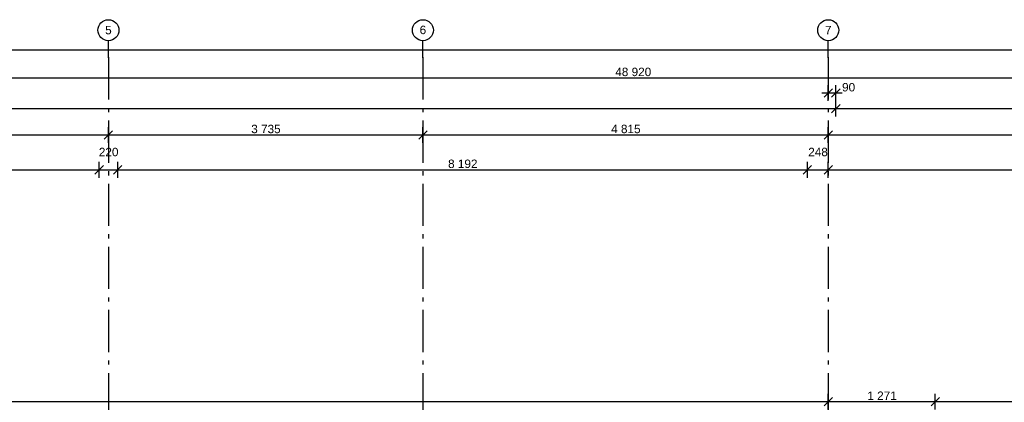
# Model space of a CAD drawing. Header units: millimetres. Extents: x -150 to 340931, y -1115 to 365939.
# Tile 190 of 253: x 293447 to 305142, y 359489 to 364037. Entities that reach past the tile are written whole.
import ezdxf
from ezdxf.enums import TextEntityAlignment as Align

# ---------------------------------------------------------------- set-up
doc = ezdxf.new("R2010")
doc.units = ezdxf.units.MM
doc.header["$LTSCALE"] = 0.5
doc.header["$MEASUREMENT"] = 0
doc.linetypes.add('Akselinje', pattern=[1500, 1000, -200, 100, -200])
doc.linetypes.add('PLINE', pattern=[0])
doc.layers.add('82-- Modullinjer(Nye konstruksjoner)', color=7, linetype='Continuous')
doc.layers.add('842-M___1_50 Målsetting bygning(Nye konstruksjoner)', color=7, linetype='Continuous')
doc.styles.add('GENERATED_STYLE_3', font='arial.ttf')
doc.styles.add('GENERATED_STYLE_5', font='arial.ttf')
doc.dimstyles.new('GENERATED_STYLE__1', dxfattribs={"dimtxt": 100, "dimasz": 95, "dimexe": 0.18, "dimexo": 0.0625, "dimgap": 0, "dimtad": 1, "dimtih": 1, "dimtoh": 1, "dimdec": 0, "dimzin": 0, "dimdsep": 46, "dimtxsty": 'GENERATED_STYLE_3', "dimblk": 'ARROWHEAD_6', "dimblk1": 'ARROWHEAD_6', "dimblk2": 'ARROWHEAD_6', "dimcen": 0.09, "dimse1": 1, "dimse2": 1, "dimclrd": 256, "dimclre": 256, "dimclrt": 256, "dimadec": 1, "dimazin": 0, "dimtfac": 1, "dimtdec": 4, "dimtmove": 0, "dimatfit": 3, "dimfxl": 1, "dimtolj": 1, "dimtzin": 0, "dimarcsym": 0})
doc.dimstyles.new('GENERATED_STYLE__3', dxfattribs={"dimtxt": 100, "dimasz": 95, "dimexe": 0.18, "dimexo": 0.0625, "dimgap": 0, "dimtad": 1, "dimtih": 1, "dimtoh": 1, "dimdec": 0, "dimzin": 0, "dimdsep": 46, "dimtxsty": 'GENERATED_STYLE_3', "dimblk": 'ARROWHEAD_6', "dimblk1": 'ARROWHEAD_6', "dimblk2": 'ARROWHEAD_6', "dimcen": 0.09, "dimse1": 1, "dimse2": 1, "dimclrd": 256, "dimclre": 256, "dimclrt": 256, "dimadec": 1, "dimazin": 0, "dimtfac": 1, "dimtdec": 4, "dimtmove": 2, "dimatfit": 3, "dimfxl": 1, "dimtolj": 1, "dimtzin": 0, "dimarcsym": 0})

# ---------------------------------------------------------------- blocks, each defined once
blk = doc.blocks.new('Standard grid marker[85]', base_point=(294501, 363787))
at = {"layer": '82-- Modullinjer(Nye konstruksjoner)', "linetype": 'Akselinje'}
for q in [(294501, 363787), (294501, 339987)]:
    blk.add_line((294501, 363587), q, dxfattribs=at)
at = {"layer": '82-- Modullinjer(Nye konstruksjoner)', "linetype": 'PLINE'}
blk.add_circle((294501, 363912), 125, dxfattribs=at)
at = {"layer": '82-- Modullinjer(Nye konstruksjoner)', "linetype": 'Akselinje'}
blk.add_point((294501, 363587), dxfattribs=at)
blk.add_point((294501, 363587), dxfattribs=at)
at = {"layer": '82-- Modullinjer(Nye konstruksjoner)', "style": 'GENERATED_STYLE_5'}
for tag, p in [('AC_MarkerText_1_0', (294501, 363964)), ('AC_MarkerText_1_1', (294501, 339714))]:
    blk.add_attdef(tag, text='', height=100, rotation=360, dxfattribs=at).set_placement(p, align=Align.TOP_CENTER)
blk = doc.blocks.new('Standard grid marker[86]', base_point=(298236, 363787))
at = {"layer": '82-- Modullinjer(Nye konstruksjoner)', "linetype": 'Akselinje'}
for q in [(298236, 363787), (298236, 339987)]:
    blk.add_line((298236, 363587), q, dxfattribs=at)
at = {"layer": '82-- Modullinjer(Nye konstruksjoner)', "linetype": 'PLINE'}
blk.add_circle((298236, 363912), 125, dxfattribs=at)
at = {"layer": '82-- Modullinjer(Nye konstruksjoner)', "linetype": 'Akselinje'}
blk.add_point((298236, 363587), dxfattribs=at)
blk.add_point((298236, 363587), dxfattribs=at)
at = {"layer": '82-- Modullinjer(Nye konstruksjoner)', "style": 'GENERATED_STYLE_5'}
for tag, p in [('AC_MarkerText_1_0', (298236, 363965)), ('AC_MarkerText_1_1', (298236, 339715))]:
    blk.add_attdef(tag, text='', height=100, rotation=360, dxfattribs=at).set_placement(p, align=Align.TOP_CENTER)
blk = doc.blocks.new('Standard grid marker[87]', base_point=(303051, 363787))
at = {"layer": '82-- Modullinjer(Nye konstruksjoner)', "linetype": 'Akselinje'}
for q in [(303051, 363787), (303051, 339887)]:
    blk.add_line((303051, 363587), q, dxfattribs=at)
at = {"layer": '82-- Modullinjer(Nye konstruksjoner)', "linetype": 'PLINE'}
blk.add_circle((303051, 363912), 125, dxfattribs=at)
at = {"layer": '82-- Modullinjer(Nye konstruksjoner)', "linetype": 'Akselinje'}
blk.add_point((303051, 363587), dxfattribs=at)
blk.add_point((303051, 363587), dxfattribs=at)
at = {"layer": '82-- Modullinjer(Nye konstruksjoner)', "style": 'GENERATED_STYLE_5'}
for tag, p in [('AC_MarkerText_1_0', (303051, 363964)), ('AC_MarkerText_1_1', (303051, 339614))]:
    blk.add_attdef(tag, text='', height=100, rotation=360, dxfattribs=at).set_placement(p, align=Align.TOP_CENTER)
blk = doc.blocks.new('*D760')
at = {"layer": '842-M___1_50 Målsetting bygning(Nye konstruksjoner)', "linetype": 'PLINE'}
for p, q in [((289936, 362717), (289836, 362617)), ((289886, 362574), (289886, 362761)), ((294551, 362717), (294451, 362617)), ((294501, 362574), (294501, 362761)), ((289886, 362667), (294501, 362667))]:
    blk.add_line(p, q, dxfattribs=at)
at = {"layer": '842-M___1_50 Målsetting bygning(Nye konstruksjoner)', "insert": (292022, 362687), "char_height": 100, "attachment_point": 7, "style": 'GENERATED_STYLE_3'}
blk.add_mtext('\\A1;{\\pql;\\fArial|b0|i0|c0|p0;\\W1.000000;4\xa0615}', dxfattribs=at)
blk = doc.blocks.new('ARROWHEAD_6')
at = {"linetype": 'Continuous'}
for p, q in [((0, 0), (-1, 0)), ((-0.5, -0.5), (0.5, 0.5))]:
    blk.add_line(p, q, dxfattribs=at)
blk = doc.blocks.new('*D761')
at = {"layer": '842-M___1_50 Målsetting bygning(Nye konstruksjoner)', "linetype": 'PLINE'}
for p, q in [((294551, 362717), (294451, 362617)), ((294501, 362574), (294501, 362761)), ((298286, 362717), (298186, 362617)), ((298236, 362574), (298236, 362761)), ((294501, 362667), (298236, 362667))]:
    blk.add_line(p, q, dxfattribs=at)
at = {"layer": '842-M___1_50 Målsetting bygning(Nye konstruksjoner)', "insert": (296197, 362687), "char_height": 100, "attachment_point": 7, "style": 'GENERATED_STYLE_3'}
blk.add_mtext('\\A1;{\\pql;\\fArial|b0|i0|c0|p0;\\W1.000000;3\xa0735}', dxfattribs=at)
blk = doc.blocks.new('*D762')
at = {"layer": '842-M___1_50 Målsetting bygning(Nye konstruksjoner)', "linetype": 'PLINE'}
for p, q in [((298286, 362717), (298186, 362617)), ((298236, 362574), (298236, 362761)), ((303101, 362717), (303001, 362617)), ((303051, 362574), (303051, 362761)), ((298236, 362667), (303051, 362667))]:
    blk.add_line(p, q, dxfattribs=at)
at = {"layer": '842-M___1_50 Målsetting bygning(Nye konstruksjoner)', "insert": (300472, 362687), "char_height": 100, "attachment_point": 7, "style": 'GENERATED_STYLE_3'}
blk.add_mtext('\\A1;{\\pql;\\fArial|b0|i0|c0|p0;\\W1.000000;4\xa0815}', dxfattribs=at)
blk = doc.blocks.new('*D763')
at = {"layer": '842-M___1_50 Målsetting bygning(Nye konstruksjoner)', "linetype": 'PLINE'}
for p, q in [((303101, 362717), (303001, 362617)), ((303051, 362574), (303051, 362761)), ((308501, 362717), (308401, 362617)), ((308451, 362574), (308451, 362761)), ((303051, 362667), (308451, 362667))]:
    blk.add_line(p, q, dxfattribs=at)
at = {"layer": '842-M___1_50 Målsetting bygning(Nye konstruksjoner)', "insert": (305579, 362687), "char_height": 100, "attachment_point": 7, "style": 'GENERATED_STYLE_3'}
blk.add_mtext('\\A1;{\\pql;\\fArial|b0|i0|c0|p0;\\W1.000000;5\xa0400}', dxfattribs=at)
blk = doc.blocks.new('*D772')
at = {"layer": '842-M___1_50 Målsetting bygning(Nye konstruksjoner)', "linetype": 'PLINE'}
for p, q in [((276321, 363395), (276221, 363295)), ((276271, 363251), (276271, 363439)), ((325241, 363395), (325141, 363295)), ((325191, 363251), (325191, 363439)), ((276196, 363345), (276271, 363345)), ((276271, 363345), (325191, 363345))]:
    blk.add_line(p, q, dxfattribs=at)
at = {"layer": '842-M___1_50 Målsetting bygning(Nye konstruksjoner)', "insert": (300521, 363365), "char_height": 100, "attachment_point": 7, "style": 'GENERATED_STYLE_3'}
blk.add_mtext('\\A1;{\\pql;\\fArial|b0|i0|c0|p0;\\W1.000000;48\xa0920}', dxfattribs=at)
blk = doc.blocks.new('*D774')
at = {"layer": '842-M___1_50 Målsetting bygning(Nye konstruksjoner)', "linetype": 'PLINE'}
for p, q in [((276345, 363729), (276245, 363629)), ((276295, 363585), (276295, 363773)), ((335619, 363629), (335719, 363729)), ((335669, 363585), (335669, 363773)), ((276220, 363679), (276295, 363679)), ((276295, 363679), (335669, 363679)), ((335669, 363679), (335744, 363679))]:
    blk.add_line(p, q, dxfattribs=at)
at = {"layer": '842-M___1_50 Målsetting bygning(Nye konstruksjoner)', "insert": (305772, 363699), "char_height": 100, "attachment_point": 7, "style": 'GENERATED_STYLE_3'}
blk.add_mtext('\\A1;{\\pql;\\fArial|b0|i0|c0|p0;\\W1.000000;59\xa0374}', dxfattribs=at)
blk = doc.blocks.new('*D775')
at = {"layer": '842-M___1_50 Målsetting bygning(Nye konstruksjoner)', "linetype": 'PLINE'}
for p, q in [((277561, 363030), (277461, 362930)), ((277511, 362886), (277511, 363074)), ((303191, 363030), (303091, 362930)), ((303141, 362886), (303141, 363074)), ((277436, 362980), (277511, 362980)), ((277511, 362980), (303141, 362980))]:
    blk.add_line(p, q, dxfattribs=at)
at = {"layer": '842-M___1_50 Målsetting bygning(Nye konstruksjoner)', "insert": (290116, 363000), "char_height": 100, "attachment_point": 7, "style": 'GENERATED_STYLE_3'}
blk.add_mtext('\\A1;{\\pql;\\fArial|b0|i0|c0|p0;\\W1.000000;25\xa0630}', dxfattribs=at)
blk = doc.blocks.new('*D776')
at = {"layer": '842-M___1_50 Målsetting bygning(Nye konstruksjoner)', "linetype": 'PLINE'}
for p, q in [((303191, 363030), (303091, 362930)), ((303141, 362886), (303141, 363074)), ((308411, 363030), (308311, 362930)), ((308361, 362886), (308361, 363074)), ((303141, 362980), (308361, 362980))]:
    blk.add_line(p, q, dxfattribs=at)
at = {"layer": '842-M___1_50 Målsetting bygning(Nye konstruksjoner)', "insert": (305579, 363000), "char_height": 100, "attachment_point": 7, "style": 'GENERATED_STYLE_3'}
blk.add_mtext('\\A1;{\\pql;\\fArial|b0|i0|c0|p0;\\W1.000000;5\xa0220}', dxfattribs=at)
blk = doc.blocks.new('*D779')
at = {"layer": '842-M___1_50 Målsetting bygning(Nye konstruksjoner)', "linetype": 'PLINE'}
for p, q in [((303051, 363072), (303051, 363260)), ((303141, 363072), (303141, 363260)), ((302976, 363166), (303051, 363166)), ((303001, 363116), (303101, 363216)), ((303051, 363166), (303141, 363166)), ((303191, 363216), (303091, 363116)), ((303141, 363166), (303216, 363166))]:
    blk.add_line(p, q, dxfattribs=at)
at = {"layer": '842-M___1_50 Målsetting bygning(Nye konstruksjoner)', "insert": (303215, 363183), "char_height": 100, "attachment_point": 7, "style": 'GENERATED_STYLE_3'}
blk.add_mtext('\\A1;{\\pql;\\fArial|b0|i0|c0|p0;\\W1.000000;90}', dxfattribs=at)
blk = doc.blocks.new('*D801')
at = {"layer": '842-M___1_50 Målsetting bygning(Nye konstruksjoner)', "linetype": 'PLINE'}
for p, q in [((286261, 362159), (286261, 362346)), ((294391, 362159), (294391, 362346)), ((286311, 362303), (286211, 362203)), ((286261, 362253), (294391, 362253)), ((294441, 362303), (294341, 362203))]:
    blk.add_line(p, q, dxfattribs=at)
at = {"layer": '842-M___1_50 Målsetting bygning(Nye konstruksjoner)', "char_height": 100, "attachment_point": 7, "style": 'GENERATED_STYLE_3'}
for s, insert in [('\\A1;{\\pql;\\fArial|b0|i0|c0|p0;\\W1.000000;220}', (294387, 362413)), ('\\A1;{\\pql;\\fArial|b0|i0|c0|p0;\\W1.000000;8\xa0130}', (290154, 362273))]:
    blk.add_mtext(s, dxfattribs=dict(at, insert=insert))
blk = doc.blocks.new('*D802')
at = {"layer": '842-M___1_50 Målsetting bygning(Nye konstruksjoner)', "linetype": 'PLINE'}
for p, q in [((294391, 362159), (294391, 362346)), ((294611, 362159), (294611, 362346)), ((294441, 362303), (294341, 362203)), ((294391, 362253), (294611, 362253)), ((294661, 362303), (294561, 362203))]:
    blk.add_line(p, q, dxfattribs=at)
blk = doc.blocks.new('*D803')
at = {"layer": '842-M___1_50 Målsetting bygning(Nye konstruksjoner)', "linetype": 'PLINE'}
for p, q in [((294611, 362159), (294611, 362346)), ((302803, 362159), (302803, 362346)), ((294661, 362303), (294561, 362203)), ((294611, 362253), (302803, 362253)), ((302853, 362303), (302753, 362203))]:
    blk.add_line(p, q, dxfattribs=at)
at = {"layer": '842-M___1_50 Målsetting bygning(Nye konstruksjoner)', "insert": (298535, 362273), "char_height": 100, "attachment_point": 7, "style": 'GENERATED_STYLE_3'}
blk.add_mtext('\\A1;{\\pql;\\fArial|b0|i0|c0|p0;\\W1.000000;8\xa0192}', dxfattribs=at)
blk = doc.blocks.new('*D804')
at = {"layer": '842-M___1_50 Målsetting bygning(Nye konstruksjoner)', "linetype": 'PLINE'}
for p, q in [((302803, 362159), (302803, 362346)), ((303051, 362159), (303051, 362346)), ((302853, 362303), (302753, 362203)), ((302803, 362253), (303051, 362253)), ((303101, 362303), (303001, 362203))]:
    blk.add_line(p, q, dxfattribs=at)
at = {"layer": '842-M___1_50 Målsetting bygning(Nye konstruksjoner)', "insert": (302813, 362413), "char_height": 100, "attachment_point": 7, "style": 'GENERATED_STYLE_3'}
blk.add_mtext('\\A1;{\\pql;\\fArial|b0|i0|c0|p0;\\W1.000000;248}', dxfattribs=at)
blk = doc.blocks.new('*D805')
at = {"layer": '842-M___1_50 Målsetting bygning(Nye konstruksjoner)', "linetype": 'PLINE'}
for p, q in [((303051, 362159), (303051, 362346)), ((308451, 362159), (308451, 362346)), ((303101, 362303), (303001, 362203)), ((303051, 362253), (308451, 362253)), ((308501, 362303), (308401, 362203))]:
    blk.add_line(p, q, dxfattribs=at)
at = {"layer": '842-M___1_50 Målsetting bygning(Nye konstruksjoner)', "insert": (305579, 362273), "char_height": 100, "attachment_point": 7, "style": 'GENERATED_STYLE_3'}
blk.add_mtext('\\A1;{\\pql;\\fArial|b0|i0|c0|p0;\\W1.000000;5\xa0400}', dxfattribs=at)
blk = doc.blocks.new('*D1095')
at = {"layer": '842-M___1_50 Målsetting bygning(Nye konstruksjoner)', "linetype": 'PLINE'}
for p, q in [((302369, 359204), (302269, 359104)), ((302319, 359061), (302319, 359248)), ((303001, 359104), (303101, 359204)), ((303051, 359061), (303051, 359248)), ((302319, 359154), (303051, 359154)), ((303051, 359154), (303126, 359154))]:
    blk.add_line(p, q, dxfattribs=at)
at = {"layer": '842-M___1_50 Målsetting bygning(Nye konstruksjoner)', "insert": (302571, 359174), "char_height": 100, "attachment_point": 7, "style": 'GENERATED_STYLE_3'}
blk.add_mtext('\\A1;{\\pql;\\fArial|b0|i0|c0|p0;\\W1.000000;732}', dxfattribs=at)
blk = doc.blocks.new('*D1096')
at = {"layer": '842-M___1_50 Målsetting bygning(Nye konstruksjoner)', "linetype": 'PLINE'}
for p, q in [((277651, 359548), (277551, 359448)), ((277601, 359404), (277601, 359592)), ((303101, 359548), (303001, 359448)), ((303051, 359404), (303051, 359592)), ((277526, 359498), (277601, 359498)), ((277601, 359498), (303051, 359498))]:
    blk.add_line(p, q, dxfattribs=at)
at = {"layer": '842-M___1_50 Målsetting bygning(Nye konstruksjoner)', "insert": (290116, 359518), "char_height": 100, "attachment_point": 7, "style": 'GENERATED_STYLE_3'}
blk.add_mtext('\\A1;{\\pql;\\fArial|b0|i0|c0|p0;\\W1.000000;25\xa0450}', dxfattribs=at)
blk = doc.blocks.new('*D1097')
at = {"layer": '842-M___1_50 Målsetting bygning(Nye konstruksjoner)', "linetype": 'PLINE'}
for p, q in [((303101, 359548), (303001, 359448)), ((303051, 359404), (303051, 359592)), ((304372, 359548), (304272, 359448)), ((304322, 359404), (304322, 359592)), ((303051, 359498), (304322, 359498))]:
    blk.add_line(p, q, dxfattribs=at)
at = {"layer": '842-M___1_50 Målsetting bygning(Nye konstruksjoner)', "insert": (303515, 359518), "char_height": 100, "attachment_point": 7, "style": 'GENERATED_STYLE_3'}
blk.add_mtext('\\A1;{\\pql;\\fArial|b0|i0|c0|p0;\\W1.000000;1\xa0271}', dxfattribs=at)
blk = doc.blocks.new('*D1098')
at = {"layer": '842-M___1_50 Målsetting bygning(Nye konstruksjoner)', "linetype": 'PLINE'}
for p, q in [((304372, 359548), (304272, 359448)), ((304322, 359404), (304322, 359592)), ((307230, 359548), (307130, 359448)), ((307180, 359404), (307180, 359592)), ((304322, 359498), (307180, 359498))]:
    blk.add_line(p, q, dxfattribs=at)
at = {"layer": '842-M___1_50 Målsetting bygning(Nye konstruksjoner)', "insert": (305579, 359518), "char_height": 100, "attachment_point": 7, "style": 'GENERATED_STYLE_3'}
blk.add_mtext('\\A1;{\\pql;\\fArial|b0|i0|c0|p0;\\W1.000000;2\xa0857}', dxfattribs=at)

msp = doc.modelspace()

# ---------------------------------------------------------------- block references
at = {"layer": '82-- Modullinjer(Nye konstruksjoner)', "linetype": 'PLINE'}
ref = msp.add_blockref('Standard grid marker[85]', (294501, 363787.1), dxfattribs=at)
ref.add_attrib('AC_MarkerText_1', '5', dxfattribs={"color": 7, "height": 100, "rotation": 360, "style": 'GENERATED_STYLE_5'}).set_placement((294501, 363963.5), align=Align.TOP_CENTER)
ref = msp.add_blockref('Standard grid marker[86]', (298236, 363787.1), dxfattribs=at)
ref.add_attrib('AC_MarkerText_1', '6', dxfattribs={"color": 7, "height": 100, "rotation": 360, "style": 'GENERATED_STYLE_5'}).set_placement((298236, 363965.3), align=Align.TOP_CENTER)
ref = msp.add_blockref('Standard grid marker[87]', (303051, 363787.1), dxfattribs=at)
ref.add_attrib('AC_MarkerText_1', '7', dxfattribs={"color": 7, "height": 100, "rotation": 360, "style": 'GENERATED_STYLE_5'}).set_placement((303051, 363963.5), align=Align.TOP_CENTER)

# ---------------------------------------------------------------- dimensions: what is measured, and where the dimension line sits
at = {"layer": '842-M___1_50 Målsetting bygning(Nye konstruksjoner)', "linetype": 'Continuous'}
for base, p1, p2, dimstyle, picture, middle in [((335668.8, 363678.9), (276294.5, 358685.2), (335668.8, 339845.1), 'GENERATED_STYLE__1', '*D774', (305981.5, 363748.9)), ((325191, 363344.8), (276271, 358430.6), (325191, 363816), 'GENERATED_STYLE__1', '*D772', (300730.9, 363414.8)), ((303141, 362979.8), (277511, 357652.9), (303141, 357652.9), 'GENERATED_STYLE__1', '*D775', (290325.9, 363049.8)), ((303141, 363165.9), (303051, 363050.1), (303141, 362979.8), 'GENERATED_STYLE__3', '*D779', (303291.2, 363233)), ((308360.9, 362979.8), (303141, 357652.9), (308360.9, 354567.1), 'GENERATED_STYLE__1', '*D776', (305750.9, 363049.8)), ((294501, 362667.4), (289886, 362912.2), (294501, 362912.2), 'GENERATED_STYLE__1', '*D760', (292193.5, 362737.4)), ((298236, 362667.4), (294501, 362912.2), (298236, 362912.2), 'GENERATED_STYLE__1', '*D761', (296368.5, 362737.4)), ((303051, 362667.4), (298236, 362912.2), (303051, 362912.2), 'GENERATED_STYLE__1', '*D762', (300643.5, 362737.4)), ((308450.9, 362667.4), (303051, 362912.2), (308450.9, 362912.2), 'GENERATED_STYLE__1', '*D763', (305750.9, 362737.4)), ((294391, 362252.5), (286261, 357144.5), (294391, 357144.5), 'GENERATED_STYLE__1', '*D801', (290326, 362322.5)), ((302803, 362252.5), (294611, 357144.5), (302803, 356709.8), 'GENERATED_STYLE__1', '*D803', (298707, 362322.5)), ((308450.9, 362252.5), (303051, 357244.5), (308450.9, 354911.6), 'GENERATED_STYLE__1', '*D805', (305750.9, 362322.5)), ((294611, 362252.5), (294391, 357144.5), (294611, 357144.5), 'GENERATED_STYLE__1', '*D802', (294500.8, 362462.5)), ((303051, 362252.5), (302803, 356709.8), (303051, 357244.5), 'GENERATED_STYLE__1', '*D804', (302926.8, 362462.5)), ((303051, 359154.3), (302319, 358702.6), (303051, 360746.6), 'GENERATED_STYLE__1', '*D1095', (302684.8, 359224.3)), ((303051, 359497.9), (277601, 359507.2), (303051, 359926.6), 'GENERATED_STYLE__1', '*D1096', (290325.9, 359567.9)), ((304322.3, 359497.9), (303051, 359926.6), (304322.3, 358380.6), 'GENERATED_STYLE__1', '*D1097', (303686.6, 359567.9)), ((307179.6, 359497.9), (304322.3, 358380.6), (307179.6, 354447.8), 'GENERATED_STYLE__1', '*D1098', (305750.9, 359567.9))]:
    dim = msp.add_linear_dim(base=base, p1=p1, p2=p2, dimstyle=dimstyle, dxfattribs=at)
    dim.commit()
    dim.dimension.update_dxf_attribs({"geometry": picture, "text_midpoint": middle, "dimtype": 160})

doc.saveas('drawing.dxf')
